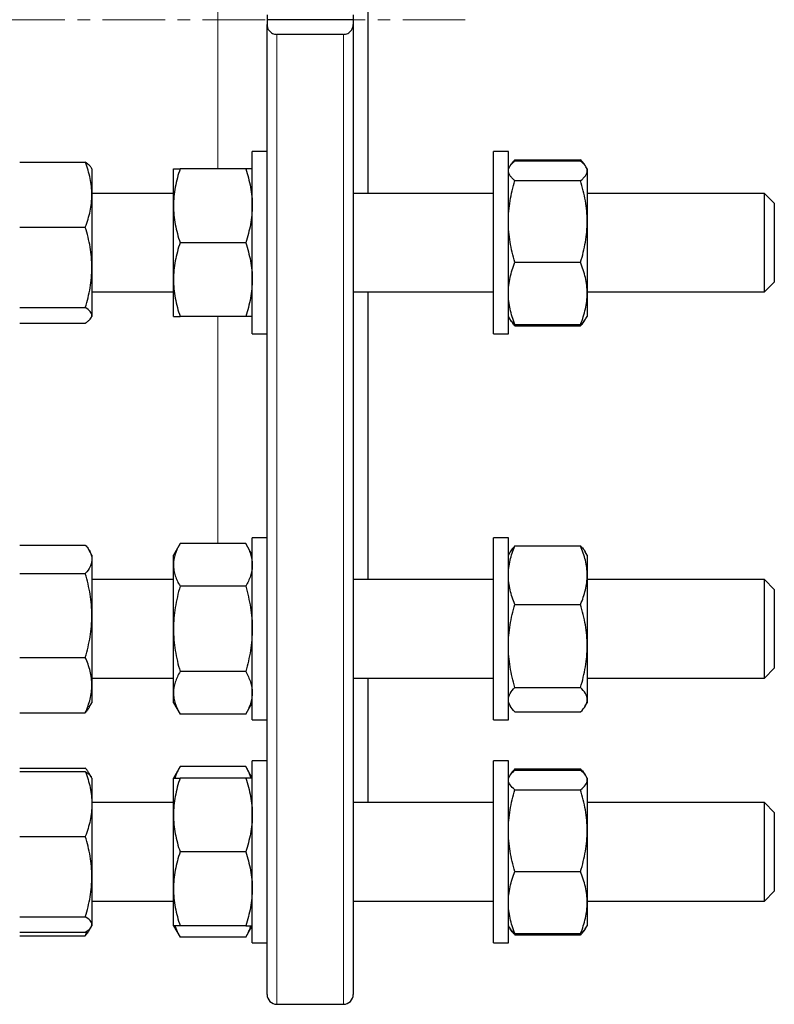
# Model space of a CAD drawing. Header units: millimetres. Extents: x 162 to 1075, y 75 to 934.
# Tile 7 of 9: x 922 to 1075, y 515 to 715. Entities that reach past the tile are written whole.
import ezdxf

# ---------------------------------------------------------------- set-up
doc = ezdxf.new("R2010")
doc.units = ezdxf.units.MM
doc.linetypes.add('CENTERX2', pattern=[20.32, 12.7, -2.54, 2.54, -2.54])
doc.layers.add('FORMAT', color=7, linetype='Continuous')

msp = doc.modelspace()

# ---------------------------------------------------------------- linework, layer by layer
at = {"color": 7, "linetype": 'Continuous', "lineweight": 25}
for p, q in [((992.98, 715.1), (992.98, 750.4)), ((972.48, 716.1), (972.48, 715.1)), ((989.98, 716.1), (989.98, 715.1)), ((989.98, 715.1), (972.48, 715.1)), ((972.48, 715.1), (972.48, 714.1)), ((972.48, 517.1), (972.48, 714.1)), ((989.98, 715.1), (989.98, 714.1)), ((989.98, 714.1), (989.98, 517.1)), ((992.98, 679.81), (992.98, 715.1)), ((987.98, 712.12), (974.48, 712.12)), ((972.48, 688.31), (969.48, 688.31)), ((969.48, 651.31), (969.48, 688.31)), ((1021.48, 688.31), (1018.48, 688.31)), ((1018.48, 651.31), (1018.48, 688.31)), ((1021.48, 651.31), (1021.48, 688.31)), ((922.25, 686.13), (935.57, 686.13)), ((1022.66, 686.26), (1022.82, 686.66)), ((1022.82, 686.66), (1036.14, 686.66)), ((1022.82, 686.4), (1036.14, 686.4)), ((1036.29, 686.26), (1036.14, 686.66)), ((936.91, 684.81), (936.77, 685.06)), ((936.91, 684.81), (936.91, 679.53)), ((953.48, 677.31), (953.48, 684.81)), ((968.14, 684.81), (954.82, 684.81)), ((1021.72, 685.23), (1021.48, 684.81)), ((1037.48, 684.81), (1037.23, 685.23)), ((1037.48, 684.81), (1037.48, 684.41)), ((1037.48, 684.41), (1037.48, 674.12)), ((1022.82, 682.41), (1036.14, 682.41)), ((953.48, 679.81), (936.91, 679.81)), ((936.91, 679.53), (936.91, 664.78)), ((1018.48, 679.81), (989.98, 679.81)), ((1073.48, 679.81), (1037.48, 679.81)), ((1075.48, 677.81), (1073.48, 679.81)), ((1073.48, 662.1), (1073.48, 679.81)), ((953.48, 662.31), (953.48, 677.31)), ((1075.48, 677.81), (1075.48, 663.64)), ((1037.48, 674.12), (1037.48, 659.52)), ((922.25, 672.94), (935.57, 672.94)), ((968.14, 669.81), (954.82, 669.81)), ((936.91, 664.78), (936.91, 655.06)), ((1022.82, 665.82), (1036.14, 665.82)), ((953.48, 654.81), (953.48, 662.31)), ((1073.48, 659.81), (1073.48, 662.1)), ((1075.48, 663.64), (1075.48, 661.81)), ((1073.48, 659.81), (1075.48, 661.81)), ((936.91, 659.81), (953.48, 659.81)), ((989.98, 659.81), (1018.48, 659.81)), ((992.98, 601.36), (992.98, 659.81)), ((1037.48, 659.81), (1073.48, 659.81)), ((1037.48, 659.52), (1037.48, 654.81)), ((922.25, 656.62), (935.57, 656.62)), ((936.77, 654.55), (936.91, 654.81)), ((936.91, 655.06), (936.91, 654.81)), ((968.14, 654.81), (954.82, 654.81)), ((1021.48, 654.81), (1021.72, 654.39)), ((1021.72, 654.39), (1021.86, 654.15)), ((1037.09, 654.15), (1037.24, 654.39)), ((1037.24, 654.39), (1037.48, 654.81)), ((922.25, 653.49), (935.57, 653.49)), ((1022.82, 653.22), (1036.14, 653.22)), ((1022.82, 652.95), (1036.14, 652.95)), ((969.48, 651.31), (972.48, 651.31)), ((1018.48, 651.31), (1021.48, 651.31)), ((922.25, 608.39), (935.57, 608.39)), ((954.82, 608.68), (953.48, 606.36)), ((968.14, 608.68), (954.82, 608.68)), ((969.48, 606.36), (968.14, 608.68)), ((972.48, 609.86), (969.48, 609.86)), ((969.48, 572.86), (969.48, 609.86)), ((1021.48, 609.86), (1018.48, 609.86)), ((1018.48, 607.98), (1018.48, 609.86)), ((1021.48, 607.98), (1021.48, 609.86)), ((1022.82, 608.21), (1036.14, 608.21)), ((936.91, 606.36), (936.38, 607.28)), ((936.91, 606.36), (936.91, 605.49)), ((953.48, 604.35), (953.48, 606.36)), ((1018.48, 572.86), (1018.48, 607.98)), ((1021.48, 572.86), (1021.48, 607.98)), ((1021.86, 607.02), (1021.48, 606.36)), ((1037.48, 606.36), (1037.1, 607.02)), ((1037.48, 606.36), (1037.48, 602.27)), ((936.91, 605.49), (936.91, 594.07)), ((953.48, 591.36), (953.48, 604.35)), ((922.25, 602.59), (935.57, 602.59)), ((1037.48, 602.27), (1037.48, 587.9)), ((953.48, 601.36), (936.91, 601.36)), ((968.14, 600.02), (954.82, 600.02)), ((1018.48, 601.36), (989.98, 601.36)), ((1073.48, 601.36), (1037.48, 601.36)), ((1075.48, 599.36), (1073.48, 601.36)), ((1073.48, 581.5), (1073.48, 601.36)), ((1075.48, 599.36), (1075.48, 583.47)), ((1022.82, 596.33), (1036.14, 596.33)), ((936.91, 594.07), (936.91, 579.94)), ((953.48, 578.37), (953.48, 591.36)), ((1037.48, 587.9), (1037.48, 576.99)), ((922.25, 585.55), (935.57, 585.55)), ((968.14, 582.7), (954.82, 582.7)), ((1073.48, 581.36), (1075.48, 583.36)), ((1075.48, 583.47), (1075.48, 583.36)), ((936.91, 581.36), (953.48, 581.36)), ((989.98, 581.36), (1018.48, 581.36)), ((992.98, 556.07), (992.98, 581.36)), ((1037.48, 581.36), (1073.48, 581.36)), ((1073.48, 581.36), (1073.48, 581.5)), ((936.91, 579.94), (936.91, 576.36)), ((953.48, 576.36), (953.48, 578.37)), ((1022.82, 579.48), (1036.14, 579.48)), ((936.38, 575.44), (936.91, 576.36)), ((953.48, 576.36), (954.82, 574.04)), ((968.14, 574.04), (969.48, 576.36)), ((1021.48, 576.36), (1021.86, 575.7)), ((1037.1, 575.7), (1037.48, 576.36)), ((1037.48, 576.99), (1037.48, 576.36)), ((922.25, 574.32), (935.57, 574.32)), ((968.14, 574.04), (954.82, 574.04)), ((1022.82, 574.5), (1036.14, 574.5)), ((969.48, 572.86), (972.48, 572.86)), ((1018.48, 572.86), (1021.48, 572.86)), ((972.48, 564.57), (969.48, 564.57)), ((969.48, 527.57), (969.48, 564.57)), ((1021.48, 564.57), (1018.48, 564.57)), ((1018.48, 556.39), (1018.48, 564.57)), ((1021.48, 556.39), (1021.48, 564.57)), ((922.25, 563.1), (935.57, 563.1)), ((922.25, 562.38), (935.57, 562.38)), ((954.82, 563.39), (953.48, 561.07)), ((968.14, 563.39), (954.82, 563.39)), ((969.48, 561.07), (968.14, 563.39)), ((1022.66, 562.52), (1022.82, 562.92)), ((1022.82, 562.92), (1036.14, 562.92)), ((1022.82, 562.66), (1036.14, 562.66)), ((1036.29, 562.52), (1036.14, 562.92)), ((936.77, 561.32), (936.38, 561.99)), ((936.91, 561.07), (936.77, 561.32)), ((936.91, 561.07), (936.91, 555.79)), ((953.48, 553.57), (953.48, 561.07)), ((968.14, 561.07), (954.82, 561.07)), ((1021.72, 561.48), (1021.48, 561.07)), ((1037.48, 561.07), (1037.24, 561.48)), ((1037.48, 561.07), (1037.48, 560.66)), ((1037.48, 560.66), (1037.48, 550.37)), ((1022.82, 558.67), (1036.14, 558.67)), ((953.48, 556.07), (936.91, 556.07)), ((1018.48, 556.07), (989.98, 556.07)), ((1018.48, 527.57), (1018.48, 556.39)), ((1021.48, 527.57), (1021.48, 556.39)), ((1073.48, 556.07), (1037.48, 556.07)), ((1075.48, 554.07), (1073.48, 556.07)), ((1073.48, 536.07), (1073.48, 556.07)), ((936.91, 555.79), (936.91, 541.04)), ((1075.48, 554.07), (1075.48, 538.07)), ((953.48, 538.57), (953.48, 553.57)), ((1037.48, 550.37), (1037.48, 535.78)), ((922.25, 549.2), (935.57, 549.2)), ((968.14, 546.07), (954.82, 546.07)), ((1022.82, 542.08), (1036.14, 542.08)), ((936.91, 541.04), (936.91, 531.31)), ((953.48, 531.07), (953.48, 538.57)), ((1073.48, 536.07), (1075.48, 538.07)), ((936.91, 536.07), (953.48, 536.07)), ((989.98, 536.07), (1018.48, 536.07)), ((1037.48, 536.07), (1073.48, 536.07)), ((1037.48, 535.78), (1037.48, 531.07)), ((922.25, 532.88), (935.57, 532.88)), ((936.38, 530.14), (936.76, 530.79)), ((936.77, 530.81), (936.91, 531.07)), ((936.91, 531.31), (936.91, 531.07)), ((953.48, 531.07), (954.82, 528.74)), ((968.14, 531.07), (954.82, 531.07)), ((968.14, 528.74), (969.48, 531.07)), ((1021.48, 531.07), (1021.72, 530.65)), ((1021.72, 530.65), (1021.86, 530.4)), ((1037.1, 530.4), (1037.24, 530.65)), ((1037.24, 530.65), (1037.48, 531.07)), ((922.25, 529.75), (935.57, 529.75)), ((922.25, 529.03), (935.57, 529.03)), ((968.14, 528.74), (954.82, 528.74)), ((1022.82, 529.47), (1036.14, 529.47)), ((1022.82, 529.21), (1036.14, 529.21)), ((969.48, 527.57), (972.48, 527.57)), ((1018.48, 527.57), (1021.48, 527.57)), ((974.48, 515.1), (987.98, 515.1))]:
    msp.add_line(p, q, dxfattribs=at)
at = {"color": 8, "linetype": 'Continuous', "lineweight": 18}
for p, q in [((962.48, 684.81), (962.48, 743.07)), ((974.48, 712.12), (974.48, 515.1)), ((987.98, 515.1), (987.98, 712.12)), ((962.48, 608.68), (962.48, 654.81))]:
    msp.add_line(p, q, dxfattribs=at)
at = {"color": 7, "linetype": 'Continuous', "lineweight": 25}
for centre, start, end in [((974.48, 517.1), 180, 270), ((987.98, 517.1), 270, 0)]:
    msp.add_arc(centre, 2, start, end, dxfattribs=at)
for points, knots in [([(972.48, 714.1), (972.48, 713.99), (972.49, 713.88), (972.52, 713.66), (972.55, 713.55), (972.67, 713.22), (972.78, 713.02), (973.03, 712.73), (973.12, 712.64), (973.33, 712.47), (973.45, 712.39), (973.71, 712.27), (973.86, 712.21), (974.16, 712.14), (974.32, 712.12), (974.48, 712.12)], [0, 0, 0, 0, 0.125, 0.125, 0.25, 0.25, 0.5, 0.5, 0.625, 0.625, 0.75, 0.75, 0.875, 0.875, 1, 1, 1, 1]), ([(987.98, 712.12), (988.14, 712.12), (988.29, 712.14), (988.59, 712.21), (988.74, 712.27), (989, 712.39), (989.12, 712.47), (989.33, 712.64), (989.42, 712.73), (989.67, 713.02), (989.78, 713.22), (989.94, 713.66), (989.98, 713.88), (989.98, 714.1)], [0, 0, 0, 0, 0.125, 0.125, 0.25, 0.25, 0.375, 0.375, 0.5, 0.5, 0.75, 0.75, 1, 1, 1, 1]), ([(936.91, 679.53), (936.91, 680.09), (936.88, 680.66), (936.76, 681.77), (936.67, 682.32), (936.32, 683.97), (935.98, 685.05), (935.57, 686.13)], [0, 0, 0, 0, 0.25, 0.25, 0.5, 0.5, 1, 1, 1, 1]), ([(936.76, 685.06), (936.72, 685.13), (936.62, 685.3), (936.35, 685.56), (936.01, 685.85), (935.72, 686.03), (935.57, 686.13)], [0, 0, 0, 0, 0.1983275, 0.4638052, 0.7318906, 1, 1, 1, 1]), ([(1021.48, 684.41), (1021.48, 684.57), (1021.51, 684.74), (1021.63, 685.08), (1021.72, 685.25), (1022.08, 685.75), (1022.41, 686.08), (1022.82, 686.4)], [0, 0, 0, 0, 0.25, 0.25, 0.5, 0.5, 1, 1, 1, 1]), ([(1021.87, 685.47), (1021.92, 685.57), (1022.07, 685.82), (1022.39, 686.22), (1022.67, 686.51), (1022.82, 686.66)], [0, 0, 0, 0, 0.24372, 0.621843, 1, 1, 1, 1]), ([(1037.09, 685.47), (1037.03, 685.57), (1036.88, 685.82), (1036.57, 686.22), (1036.28, 686.51), (1036.14, 686.66)], [0, 0, 0, 0, 0.24372, 0.621843, 1, 1, 1, 1]), ([(1037.48, 684.41), (1037.48, 684.57), (1037.45, 684.74), (1037.32, 685.08), (1037.23, 685.25), (1036.88, 685.75), (1036.54, 686.08), (1036.14, 686.4)], [0, 0, 0, 0, 0.25, 0.25, 0.5, 0.5, 1, 1, 1, 1]), ([(954.82, 684.81), (954.41, 683.58), (954.07, 682.35), (953.6, 679.85), (953.48, 678.59), (953.48, 677.31)], [0, 0, 0, 0, 0.5, 0.5, 1, 1, 1, 1]), ([(953.48, 684.81), (953.48, 684.81), (953.51, 684.81), (953.63, 684.81), (953.72, 684.81), (954.08, 684.81), (954.41, 684.81), (954.82, 684.81)], [0, 0, 0, 0, 0.25, 0.25, 0.5, 0.5, 1, 1, 1, 1]), ([(968.14, 684.81), (968.55, 683.58), (968.88, 682.35), (969.35, 679.85), (969.48, 678.59), (969.48, 677.31)], [0, 0, 0, 0, 0.5, 0.5, 1, 1, 1, 1]), ([(969.48, 684.81), (969.48, 684.81), (969.45, 684.81), (969.32, 684.81), (969.23, 684.81), (968.88, 684.81), (968.54, 684.81), (968.14, 684.81)], [0, 0, 0, 0, 0.25, 0.25, 0.5, 0.5, 1, 1, 1, 1]), ([(1022.82, 682.41), (1022.61, 682.57), (1022.43, 682.74), (1022.09, 683.07), (1021.95, 683.23), (1021.6, 683.73), (1021.48, 684.07), (1021.48, 684.41)], [0, 0, 0, 0, 0.25, 0.25, 0.5, 0.5, 1, 1, 1, 1]), ([(1036.14, 682.41), (1036.34, 682.57), (1036.53, 682.74), (1036.86, 683.07), (1037, 683.23), (1037.35, 683.73), (1037.48, 684.07), (1037.48, 684.41)], [0, 0, 0, 0, 0.25, 0.25, 0.5, 0.5, 1, 1, 1, 1]), ([(1021.48, 674.12), (1021.48, 674.82), (1021.51, 675.53), (1021.63, 676.93), (1021.72, 677.62), (1022.07, 679.69), (1022.41, 681.06), (1022.82, 682.41)], [0, 0, 0, 0, 0.25, 0.25, 0.5, 0.5, 1, 1, 1, 1]), ([(1037.48, 674.12), (1037.48, 674.82), (1037.44, 675.53), (1037.32, 676.93), (1037.23, 677.62), (1036.88, 679.69), (1036.54, 681.06), (1036.14, 682.41)], [0, 0, 0, 0, 0.25, 0.25, 0.5, 0.5, 1, 1, 1, 1]), ([(935.57, 672.94), (935.98, 674.02), (936.32, 675.11), (936.79, 677.3), (936.91, 678.41), (936.91, 679.53)], [0, 0, 0, 0, 0.5, 0.5, 1, 1, 1, 1]), ([(953.48, 677.31), (953.48, 676.67), (953.51, 676.03), (953.63, 674.77), (953.72, 674.14), (954.07, 672.27), (954.41, 671.03), (954.82, 669.81)], [0, 0, 0, 0, 0.25, 0.25, 0.5, 0.5, 1, 1, 1, 1]), ([(969.48, 677.31), (969.48, 676.67), (969.44, 676.03), (969.32, 674.77), (969.23, 674.14), (968.88, 672.27), (968.54, 671.03), (968.14, 669.81)], [0, 0, 0, 0, 0.25, 0.25, 0.5, 0.5, 1, 1, 1, 1]), ([(1022.82, 665.82), (1022.41, 667.18), (1022.07, 668.54), (1021.6, 671.31), (1021.48, 672.7), (1021.48, 674.12)], [0, 0, 0, 0, 0.5, 0.5, 1, 1, 1, 1]), ([(1036.14, 665.82), (1036.55, 667.18), (1036.88, 668.54), (1037.35, 671.31), (1037.48, 672.7), (1037.48, 674.12)], [0, 0, 0, 0, 0.5, 0.5, 1, 1, 1, 1]), ([(936.91, 664.78), (936.91, 665.47), (936.88, 666.17), (936.76, 667.55), (936.67, 668.23), (936.32, 670.27), (935.98, 671.61), (935.57, 672.94)], [0, 0, 0, 0, 0.25, 0.25, 0.5, 0.5, 1, 1, 1, 1]), ([(954.82, 669.81), (954.41, 668.58), (954.07, 667.35), (953.6, 664.85), (953.48, 663.59), (953.48, 662.31)], [0, 0, 0, 0, 0.5, 0.5, 1, 1, 1, 1]), ([(968.14, 669.81), (968.55, 668.58), (968.88, 667.35), (969.35, 664.85), (969.48, 663.59), (969.48, 662.31)], [0, 0, 0, 0, 0.5, 0.5, 1, 1, 1, 1]), ([(935.57, 656.62), (935.98, 657.96), (936.32, 659.3), (936.79, 662.02), (936.91, 663.39), (936.91, 664.78)], [0, 0, 0, 0, 0.5, 0.5, 1, 1, 1, 1]), ([(1021.48, 659.52), (1021.48, 660.05), (1021.51, 660.59), (1021.63, 661.65), (1021.72, 662.18), (1022.07, 663.75), (1022.41, 664.79), (1022.82, 665.82)], [0, 0, 0, 0, 0.25, 0.25, 0.5, 0.5, 1, 1, 1, 1]), ([(1037.48, 659.52), (1037.48, 660.05), (1037.44, 660.59), (1037.32, 661.65), (1037.23, 662.18), (1036.88, 663.75), (1036.54, 664.79), (1036.14, 665.82)], [0, 0, 0, 0, 0.25, 0.25, 0.5, 0.5, 1, 1, 1, 1]), ([(953.48, 662.31), (953.48, 661.67), (953.51, 661.03), (953.63, 659.77), (953.72, 659.14), (954.07, 657.27), (954.41, 656.03), (954.82, 654.81)], [0, 0, 0, 0, 0.25, 0.25, 0.5, 0.5, 1, 1, 1, 1]), ([(969.48, 662.31), (969.48, 661.67), (969.44, 661.03), (969.32, 659.77), (969.23, 659.14), (968.88, 657.27), (968.54, 656.03), (968.14, 654.81)], [0, 0, 0, 0, 0.25, 0.25, 0.5, 0.5, 1, 1, 1, 1]), ([(1022.82, 653.22), (1022.41, 654.25), (1022.07, 655.29), (1021.6, 657.39), (1021.48, 658.45), (1021.48, 659.52)], [0, 0, 0, 0, 0.5, 0.5, 1, 1, 1, 1]), ([(1036.14, 653.22), (1036.55, 654.25), (1036.88, 655.29), (1037.35, 657.39), (1037.48, 658.45), (1037.48, 659.52)], [0, 0, 0, 0, 0.5, 0.5, 1, 1, 1, 1]), ([(936.91, 655.06), (936.91, 655.19), (936.88, 655.32), (936.76, 655.59), (936.67, 655.72), (936.32, 656.11), (935.98, 656.37), (935.57, 656.62)], [0, 0, 0, 0, 0.25, 0.25, 0.5, 0.5, 1, 1, 1, 1]), ([(935.57, 653.49), (935.78, 653.62), (935.96, 653.75), (936.3, 654.01), (936.44, 654.14), (936.79, 654.53), (936.91, 654.79), (936.91, 655.06)], [0, 0, 0, 0, 0.25, 0.25, 0.5, 0.5, 1, 1, 1, 1]), ([(953.48, 654.81), (953.48, 654.81), (953.51, 654.81), (953.63, 654.81), (953.72, 654.81), (954.08, 654.81), (954.41, 654.81), (954.82, 654.81)], [0, 0, 0, 0, 0.25, 0.25, 0.5, 0.5, 1, 1, 1, 1]), ([(969.48, 654.81), (969.48, 654.81), (969.45, 654.81), (969.32, 654.81), (969.23, 654.81), (968.88, 654.81), (968.54, 654.81), (968.14, 654.81)], [0, 0, 0, 0, 0.25, 0.25, 0.5, 0.5, 1, 1, 1, 1]), ([(1022.82, 653.22), (1022.71, 653.3), (1022.51, 653.47), (1022.2, 653.76), (1021.92, 654.07), (1021.78, 654.29), (1021.72, 654.39)], [0, 0, 0, 0, 0.216036, 0.432236, 0.742446, 1, 1, 1, 1]), ([(1022.82, 652.95), (1022.71, 653.06), (1022.51, 653.27), (1022.21, 653.63), (1021.95, 653.97), (1021.83, 654.2), (1021.79, 654.29)], [0, 0, 0, 0, 0.237609, 0.475398, 0.816585, 1, 1, 1, 1]), ([(1036.14, 653.22), (1036.24, 653.3), (1036.44, 653.47), (1036.75, 653.76), (1037.03, 654.07), (1037.17, 654.29), (1037.23, 654.39)], [0, 0, 0, 0, 0.216036, 0.432236, 0.742446, 1, 1, 1, 1]), ([(1036.14, 652.95), (1036.24, 653.06), (1036.44, 653.27), (1036.75, 653.63), (1037, 653.97), (1037.12, 654.2), (1037.16, 654.29)], [0, 0, 0, 0, 0.237609, 0.475398, 0.816585, 1, 1, 1, 1]), ([(935.57, 608.39), (935.78, 608.16), (935.96, 607.92), (936.3, 607.44), (936.44, 607.2), (936.79, 606.47), (936.91, 605.98), (936.91, 605.49)], [0, 0, 0, 0, 0.25, 0.25, 0.5, 0.5, 1, 1, 1, 1]), ([(954.82, 608.68), (954.61, 608.33), (954.43, 607.97), (954.09, 607.25), (953.95, 606.89), (953.6, 605.81), (953.48, 605.08), (953.48, 604.35)], [0, 0, 0, 0, 0.25, 0.25, 0.5, 0.5, 1, 1, 1, 1]), ([(968.14, 608.68), (968.34, 608.33), (968.53, 607.97), (968.86, 607.25), (969, 606.89), (969.35, 605.81), (969.48, 605.08), (969.48, 604.35)], [0, 0, 0, 0, 0.25, 0.25, 0.5, 0.5, 1, 1, 1, 1]), ([(1021.48, 602.27), (1021.48, 602.77), (1021.51, 603.28), (1021.63, 604.29), (1021.72, 604.79), (1022.08, 606.28), (1022.41, 607.25), (1022.82, 608.21)], [0, 0, 0, 0, 0.25, 0.25, 0.5, 0.5, 1, 1, 1, 1]), ([(1022.82, 608.21), (1022.69, 608.08), (1022.43, 607.81), (1022.1, 607.41), (1021.94, 607.15), (1021.86, 607.02)], [0, 0, 0, 0, 0.339582, 0.679261, 1, 1, 1, 1]), ([(1037.48, 602.27), (1037.48, 602.77), (1037.45, 603.28), (1037.32, 604.29), (1037.23, 604.79), (1036.88, 606.28), (1036.54, 607.25), (1036.14, 608.21)], [0, 0, 0, 0, 0.25, 0.25, 0.5, 0.5, 1, 1, 1, 1]), ([(1036.14, 608.21), (1036.27, 608.08), (1036.53, 607.81), (1036.85, 607.41), (1037.01, 607.15), (1037.09, 607.02)], [0, 0, 0, 0, 0.339582, 0.679261, 1, 1, 1, 1]), ([(936.91, 605.49), (936.91, 605.25), (936.88, 605), (936.76, 604.51), (936.67, 604.26), (936.32, 603.53), (935.98, 603.06), (935.57, 602.59)], [0, 0, 0, 0, 0.25, 0.25, 0.5, 0.5, 1, 1, 1, 1]), ([(953.48, 604.35), (953.48, 603.98), (953.51, 603.62), (953.63, 602.88), (953.72, 602.51), (954.08, 601.43), (954.41, 600.72), (954.82, 600.02)], [0, 0, 0, 0, 0.25, 0.25, 0.5, 0.5, 1, 1, 1, 1]), ([(969.48, 604.35), (969.48, 603.98), (969.45, 603.62), (969.32, 602.88), (969.23, 602.51), (968.88, 601.43), (968.54, 600.72), (968.14, 600.02)], [0, 0, 0, 0, 0.25, 0.25, 0.5, 0.5, 1, 1, 1, 1]), ([(936.91, 594.07), (936.91, 594.79), (936.88, 595.52), (936.76, 596.96), (936.67, 597.67), (936.32, 599.8), (935.98, 601.2), (935.57, 602.59)], [0, 0, 0, 0, 0.25, 0.25, 0.5, 0.5, 1, 1, 1, 1]), ([(1022.82, 596.33), (1022.61, 596.81), (1022.43, 597.3), (1022.09, 598.29), (1021.95, 598.78), (1021.6, 600.27), (1021.48, 601.27), (1021.48, 602.27)], [0, 0, 0, 0, 0.25, 0.25, 0.5, 0.5, 1, 1, 1, 1]), ([(1036.14, 596.33), (1036.34, 596.81), (1036.53, 597.3), (1036.86, 598.29), (1037, 598.78), (1037.35, 600.27), (1037.48, 601.27), (1037.48, 602.27)], [0, 0, 0, 0, 0.25, 0.25, 0.5, 0.5, 1, 1, 1, 1]), ([(954.82, 600.02), (954.41, 598.6), (954.07, 597.17), (953.6, 594.29), (953.48, 592.83), (953.48, 591.36)], [0, 0, 0, 0, 0.5, 0.5, 1, 1, 1, 1]), ([(968.14, 600.02), (968.55, 598.6), (968.88, 597.17), (969.35, 594.29), (969.48, 592.83), (969.48, 591.36)], [0, 0, 0, 0, 0.5, 0.5, 1, 1, 1, 1]), ([(1021.48, 587.9), (1021.48, 588.62), (1021.51, 589.34), (1021.63, 590.76), (1021.72, 591.46), (1022.07, 593.57), (1022.41, 594.96), (1022.82, 596.33)], [0, 0, 0, 0, 0.25, 0.25, 0.5, 0.5, 1, 1, 1, 1]), ([(1037.48, 587.9), (1037.48, 588.62), (1037.44, 589.34), (1037.32, 590.76), (1037.23, 591.46), (1036.88, 593.57), (1036.54, 594.96), (1036.14, 596.33)], [0, 0, 0, 0, 0.25, 0.25, 0.5, 0.5, 1, 1, 1, 1]), ([(935.57, 585.55), (935.98, 586.95), (936.32, 588.35), (936.79, 591.19), (936.91, 592.62), (936.91, 594.07)], [0, 0, 0, 0, 0.5, 0.5, 1, 1, 1, 1]), ([(953.48, 591.36), (953.48, 590.62), (953.51, 589.89), (953.63, 588.42), (953.72, 587.7), (954.07, 585.54), (954.41, 584.11), (954.82, 582.7)], [0, 0, 0, 0, 0.25, 0.25, 0.5, 0.5, 1, 1, 1, 1]), ([(969.48, 591.36), (969.48, 590.62), (969.44, 589.89), (969.32, 588.42), (969.23, 587.7), (968.88, 585.54), (968.54, 584.11), (968.14, 582.7)], [0, 0, 0, 0, 0.25, 0.25, 0.5, 0.5, 1, 1, 1, 1]), ([(1022.82, 579.48), (1022.41, 580.86), (1022.07, 582.24), (1021.6, 585.05), (1021.48, 586.47), (1021.48, 587.9)], [0, 0, 0, 0, 0.5, 0.5, 1, 1, 1, 1]), ([(1036.14, 579.48), (1036.55, 580.86), (1036.88, 582.24), (1037.35, 585.05), (1037.48, 586.47), (1037.48, 587.9)], [0, 0, 0, 0, 0.5, 0.5, 1, 1, 1, 1]), ([(936.91, 579.94), (936.91, 580.42), (936.88, 580.89), (936.76, 581.84), (936.67, 582.31), (936.32, 583.71), (935.98, 584.64), (935.57, 585.55)], [0, 0, 0, 0, 0.25, 0.25, 0.5, 0.5, 1, 1, 1, 1]), ([(954.82, 582.7), (954.41, 581.99), (954.07, 581.28), (953.6, 579.83), (953.48, 579.11), (953.48, 578.37)], [0, 0, 0, 0, 0.5, 0.5, 1, 1, 1, 1]), ([(968.14, 582.7), (968.55, 581.99), (968.88, 581.28), (969.35, 579.83), (969.48, 579.11), (969.48, 578.37)], [0, 0, 0, 0, 0.5, 0.5, 1, 1, 1, 1]), ([(935.57, 574.32), (935.98, 575.24), (936.32, 576.17), (936.79, 578.04), (936.91, 578.98), (936.91, 579.94)], [0, 0, 0, 0, 0.5, 0.5, 1, 1, 1, 1]), ([(953.48, 578.37), (953.48, 578), (953.51, 577.63), (953.63, 576.9), (953.72, 576.54), (954.07, 575.46), (954.41, 574.74), (954.82, 574.04)], [0, 0, 0, 0, 0.25, 0.25, 0.5, 0.5, 1, 1, 1, 1]), ([(969.48, 578.37), (969.48, 578), (969.44, 577.63), (969.32, 576.9), (969.23, 576.54), (968.88, 575.46), (968.54, 574.74), (968.14, 574.04)], [0, 0, 0, 0, 0.25, 0.25, 0.5, 0.5, 1, 1, 1, 1]), ([(1021.48, 576.99), (1021.48, 577.2), (1021.51, 577.41), (1021.63, 577.83), (1021.72, 578.04), (1022.07, 578.66), (1022.41, 579.07), (1022.82, 579.48)], [0, 0, 0, 0, 0.25, 0.25, 0.5, 0.5, 1, 1, 1, 1]), ([(1037.48, 576.99), (1037.48, 577.2), (1037.44, 577.41), (1037.32, 577.83), (1037.23, 578.04), (1036.88, 578.66), (1036.54, 579.07), (1036.14, 579.48)], [0, 0, 0, 0, 0.25, 0.25, 0.5, 0.5, 1, 1, 1, 1]), ([(1022.82, 574.5), (1022.41, 574.91), (1022.07, 575.32), (1021.6, 576.15), (1021.48, 576.57), (1021.48, 576.99)], [0, 0, 0, 0, 0.5, 0.5, 1, 1, 1, 1]), ([(1036.14, 574.5), (1036.55, 574.91), (1036.88, 575.32), (1037.35, 576.15), (1037.48, 576.57), (1037.48, 576.99)], [0, 0, 0, 0, 0.5, 0.5, 1, 1, 1, 1]), ([(936.38, 575.44), (936.37, 575.42), (936.27, 575.22), (936, 574.85), (935.72, 574.5), (935.57, 574.32)], [0, 0, 0, 0, 0.055534, 0.527746, 1, 1, 1, 1]), ([(936.6, 561.55), (936.57, 561.62), (936.48, 561.84), (936.25, 562.21), (935.94, 562.66), (935.7, 562.95), (935.57, 563.1)], [0, 0, 0, 0, 0.132367, 0.421515, 0.710794, 1, 1, 1, 1]), ([(935.57, 562.38), (935.78, 561.85), (935.96, 561.31), (936.3, 560.21), (936.44, 559.66), (936.79, 558.01), (936.91, 556.91), (936.91, 555.79)], [0, 0, 0, 0, 0.25, 0.25, 0.5, 0.5, 1, 1, 1, 1]), ([(935.57, 562.38), (935.7, 562.3), (935.96, 562.13), (936.29, 561.88), (936.55, 561.62), (936.71, 561.43), (936.76, 561.33), (936.76, 561.32)], [0, 0, 0, 0, 0.240819, 0.481706, 0.722467, 0.967776, 1, 1, 1, 1]), ([(954.82, 563.39), (954.69, 563.15), (954.43, 562.69), (954.1, 561.98), (953.89, 561.44), (953.81, 561.13), (953.79, 561.07)], [0, 0, 0, 0, 0.30517, 0.610427, 0.915525, 1, 1, 1, 1]), ([(968.14, 563.39), (968.27, 563.15), (968.53, 562.69), (968.85, 561.98), (969.06, 561.44), (969.15, 561.13), (969.16, 561.07)], [0, 0, 0, 0, 0.30517, 0.610427, 0.915525, 1, 1, 1, 1]), ([(1021.48, 560.66), (1021.48, 560.83), (1021.51, 561), (1021.63, 561.34), (1021.72, 561.5), (1022.07, 562), (1022.41, 562.33), (1022.82, 562.66)], [0, 0, 0, 0, 0.25, 0.25, 0.5, 0.5, 1, 1, 1, 1]), ([(1022.82, 562.92), (1022.69, 562.79), (1022.43, 562.52), (1022.1, 562.12), (1021.94, 561.85), (1021.86, 561.72)], [0, 0, 0, 0, 0.339582, 0.679261, 1, 1, 1, 1]), ([(1036.14, 562.92), (1036.27, 562.79), (1036.53, 562.52), (1036.85, 562.12), (1037.01, 561.85), (1037.09, 561.72)], [0, 0, 0, 0, 0.339582, 0.679261, 1, 1, 1, 1]), ([(1037.48, 560.66), (1037.48, 560.83), (1037.44, 561), (1037.32, 561.34), (1037.23, 561.5), (1036.88, 562), (1036.54, 562.33), (1036.14, 562.66)], [0, 0, 0, 0, 0.25, 0.25, 0.5, 0.5, 1, 1, 1, 1]), ([(954.82, 561.07), (954.61, 560.46), (954.43, 559.84), (954.09, 558.59), (953.95, 557.97), (953.6, 556.09), (953.48, 554.83), (953.48, 553.57)], [0, 0, 0, 0, 0.25, 0.25, 0.5, 0.5, 1, 1, 1, 1]), ([(953.48, 561.07), (953.48, 561.07), (953.51, 561.07), (953.63, 561.07), (953.72, 561.07), (954.07, 561.07), (954.41, 561.07), (954.82, 561.07)], [0, 0, 0, 0, 0.25, 0.25, 0.5, 0.5, 1, 1, 1, 1]), ([(968.14, 561.07), (968.34, 560.46), (968.53, 559.84), (968.86, 558.59), (969, 557.97), (969.35, 556.09), (969.48, 554.83), (969.48, 553.57)], [0, 0, 0, 0, 0.25, 0.25, 0.5, 0.5, 1, 1, 1, 1]), ([(969.48, 561.07), (969.48, 561.07), (969.44, 561.07), (969.32, 561.07), (969.23, 561.07), (968.88, 561.07), (968.54, 561.07), (968.14, 561.07)], [0, 0, 0, 0, 0.25, 0.25, 0.5, 0.5, 1, 1, 1, 1]), ([(1022.82, 558.67), (1022.41, 558.99), (1022.07, 559.32), (1021.6, 559.99), (1021.48, 560.32), (1021.48, 560.66)], [0, 0, 0, 0, 0.5, 0.5, 1, 1, 1, 1]), ([(1036.14, 558.67), (1036.55, 558.99), (1036.88, 559.32), (1037.35, 559.99), (1037.48, 560.32), (1037.48, 560.66)], [0, 0, 0, 0, 0.5, 0.5, 1, 1, 1, 1]), ([(1021.48, 550.37), (1021.48, 551.07), (1021.51, 551.78), (1021.63, 553.19), (1021.72, 553.89), (1022.08, 555.97), (1022.41, 557.33), (1022.82, 558.67)], [0, 0, 0, 0, 0.25, 0.25, 0.5, 0.5, 1, 1, 1, 1]), ([(1037.48, 550.37), (1037.48, 551.07), (1037.45, 551.78), (1037.32, 553.19), (1037.23, 553.89), (1036.88, 555.97), (1036.54, 557.33), (1036.14, 558.67)], [0, 0, 0, 0, 0.25, 0.25, 0.5, 0.5, 1, 1, 1, 1]), ([(936.91, 555.79), (936.91, 555.23), (936.88, 554.67), (936.76, 553.55), (936.67, 553), (936.32, 551.34), (935.98, 550.26), (935.57, 549.2)], [0, 0, 0, 0, 0.25, 0.25, 0.5, 0.5, 1, 1, 1, 1]), ([(953.48, 553.57), (953.48, 552.93), (953.51, 552.29), (953.63, 551.02), (953.72, 550.39), (954.08, 548.51), (954.41, 547.28), (954.82, 546.07)], [0, 0, 0, 0, 0.25, 0.25, 0.5, 0.5, 1, 1, 1, 1]), ([(969.48, 553.57), (969.48, 552.93), (969.45, 552.29), (969.32, 551.02), (969.23, 550.39), (968.88, 548.51), (968.54, 547.28), (968.14, 546.07)], [0, 0, 0, 0, 0.25, 0.25, 0.5, 0.5, 1, 1, 1, 1]), ([(1022.82, 542.08), (1022.61, 542.75), (1022.43, 543.43), (1022.09, 544.81), (1021.95, 545.5), (1021.6, 547.58), (1021.48, 548.97), (1021.48, 550.37)], [0, 0, 0, 0, 0.25, 0.25, 0.5, 0.5, 1, 1, 1, 1]), ([(1036.14, 542.08), (1036.34, 542.75), (1036.53, 543.43), (1036.86, 544.81), (1037, 545.5), (1037.35, 547.58), (1037.48, 548.97), (1037.48, 550.37)], [0, 0, 0, 0, 0.25, 0.25, 0.5, 0.5, 1, 1, 1, 1]), ([(936.91, 541.04), (936.91, 541.73), (936.88, 542.43), (936.76, 543.8), (936.67, 544.49), (936.32, 546.52), (935.98, 547.87), (935.57, 549.2)], [0, 0, 0, 0, 0.25, 0.25, 0.5, 0.5, 1, 1, 1, 1]), ([(954.82, 546.07), (954.41, 544.84), (954.07, 543.6), (953.6, 541.1), (953.48, 539.84), (953.48, 538.57)], [0, 0, 0, 0, 0.5, 0.5, 1, 1, 1, 1]), ([(968.14, 546.07), (968.55, 544.84), (968.88, 543.6), (969.35, 541.1), (969.48, 539.84), (969.48, 538.57)], [0, 0, 0, 0, 0.5, 0.5, 1, 1, 1, 1]), ([(1021.48, 535.78), (1021.48, 536.31), (1021.51, 536.85), (1021.63, 537.91), (1021.72, 538.44), (1022.07, 540.01), (1022.41, 541.05), (1022.82, 542.08)], [0, 0, 0, 0, 0.25, 0.25, 0.5, 0.5, 1, 1, 1, 1]), ([(1037.48, 535.78), (1037.48, 536.31), (1037.44, 536.85), (1037.32, 537.91), (1037.23, 538.44), (1036.88, 540.01), (1036.54, 541.05), (1036.14, 542.08)], [0, 0, 0, 0, 0.25, 0.25, 0.5, 0.5, 1, 1, 1, 1]), ([(935.57, 532.88), (935.98, 534.21), (936.32, 535.56), (936.79, 538.28), (936.91, 539.65), (936.91, 541.04)], [0, 0, 0, 0, 0.5, 0.5, 1, 1, 1, 1]), ([(953.48, 538.57), (953.48, 537.93), (953.51, 537.29), (953.63, 536.02), (953.72, 535.4), (954.07, 533.52), (954.41, 532.29), (954.82, 531.07)], [0, 0, 0, 0, 0.25, 0.25, 0.5, 0.5, 1, 1, 1, 1]), ([(969.48, 538.57), (969.48, 537.93), (969.44, 537.29), (969.32, 536.02), (969.23, 535.4), (968.88, 533.52), (968.54, 532.29), (968.14, 531.07)], [0, 0, 0, 0, 0.25, 0.25, 0.5, 0.5, 1, 1, 1, 1]), ([(1022.82, 529.47), (1022.41, 530.5), (1022.07, 531.54), (1021.6, 533.64), (1021.48, 534.7), (1021.48, 535.78)], [0, 0, 0, 0, 0.5, 0.5, 1, 1, 1, 1]), ([(1036.14, 529.47), (1036.55, 530.5), (1036.88, 531.54), (1037.35, 533.64), (1037.48, 534.7), (1037.48, 535.78)], [0, 0, 0, 0, 0.5, 0.5, 1, 1, 1, 1]), ([(936.91, 531.31), (936.91, 531.45), (936.88, 531.58), (936.76, 531.84), (936.67, 531.97), (936.32, 532.37), (935.98, 532.62), (935.57, 532.88)], [0, 0, 0, 0, 0.25, 0.25, 0.5, 0.5, 1, 1, 1, 1]), ([(935.57, 529.75), (935.98, 530), (936.32, 530.26), (936.79, 530.78), (936.91, 531.05), (936.91, 531.31)], [0, 0, 0, 0, 0.5, 0.5, 1, 1, 1, 1]), ([(936.38, 530.14), (936.33, 530.07), (936.21, 529.85), (935.94, 529.47), (935.7, 529.18), (935.57, 529.03)], [0, 0, 0, 0, 0.1962036, 0.5981526, 1, 1, 1, 1]), ([(935.57, 529.03), (935.71, 529.33), (935.86, 529.66), (935.97, 529.99), (935.98, 530.02)], [0, 0, 0, 0, 0.916032, 1, 1, 1, 1]), ([(954.82, 531.07), (954.41, 531.07), (954.07, 531.07), (953.6, 531.07), (953.48, 531.07), (953.48, 531.07)], [0, 0, 0, 0, 0.5, 0.5, 1, 1, 1, 1]), ([(953.79, 531.07), (953.82, 530.96), (953.91, 530.63), (954.14, 530.08), (954.45, 529.41), (954.69, 528.97), (954.82, 528.74)], [0, 0, 0, 0, 0.132857, 0.421842, 0.710957, 1, 1, 1, 1]), ([(968.14, 531.07), (968.55, 531.07), (968.88, 531.07), (969.35, 531.07), (969.48, 531.07), (969.48, 531.07)], [0, 0, 0, 0, 0.5, 0.5, 1, 1, 1, 1]), ([(969.16, 531.07), (969.13, 530.96), (969.04, 530.63), (968.82, 530.08), (968.51, 529.41), (968.26, 528.97), (968.14, 528.74)], [0, 0, 0, 0, 0.132857, 0.421842, 0.710957, 1, 1, 1, 1]), ([(1021.72, 530.65), (1021.77, 530.57), (1021.88, 530.38), (1022.13, 530.09), (1022.45, 529.78), (1022.69, 529.58), (1022.82, 529.47)], [0, 0, 0, 0, 0.211534, 0.474299, 0.737182, 1, 1, 1, 1]), ([(1022.82, 529.21), (1022.69, 529.34), (1022.43, 529.61), (1022.1, 530.02), (1021.89, 530.33), (1021.81, 530.51), (1021.79, 530.54)], [0, 0, 0, 0, 0.304778, 0.609642, 0.914347, 1, 1, 1, 1]), ([(1037.23, 530.65), (1037.18, 530.57), (1037.07, 530.38), (1036.82, 530.09), (1036.51, 529.78), (1036.26, 529.58), (1036.14, 529.47)], [0, 0, 0, 0, 0.211534, 0.474299, 0.737182, 1, 1, 1, 1]), ([(1036.14, 529.21), (1036.27, 529.34), (1036.53, 529.61), (1036.85, 530.02), (1037.06, 530.33), (1037.15, 530.51), (1037.16, 530.54)], [0, 0, 0, 0, 0.304778, 0.609642, 0.914347, 1, 1, 1, 1])]:
    msp.add_open_spline(points, degree=3, knots=knots, dxfattribs=at)
at = {"layer": 'FORMAT', "linetype": 'CENTERX2', "lineweight": 18}
msp.add_line((776.51, 715.1), (1015.16, 715.1), dxfattribs=at)

doc.saveas('drawing.dxf')
